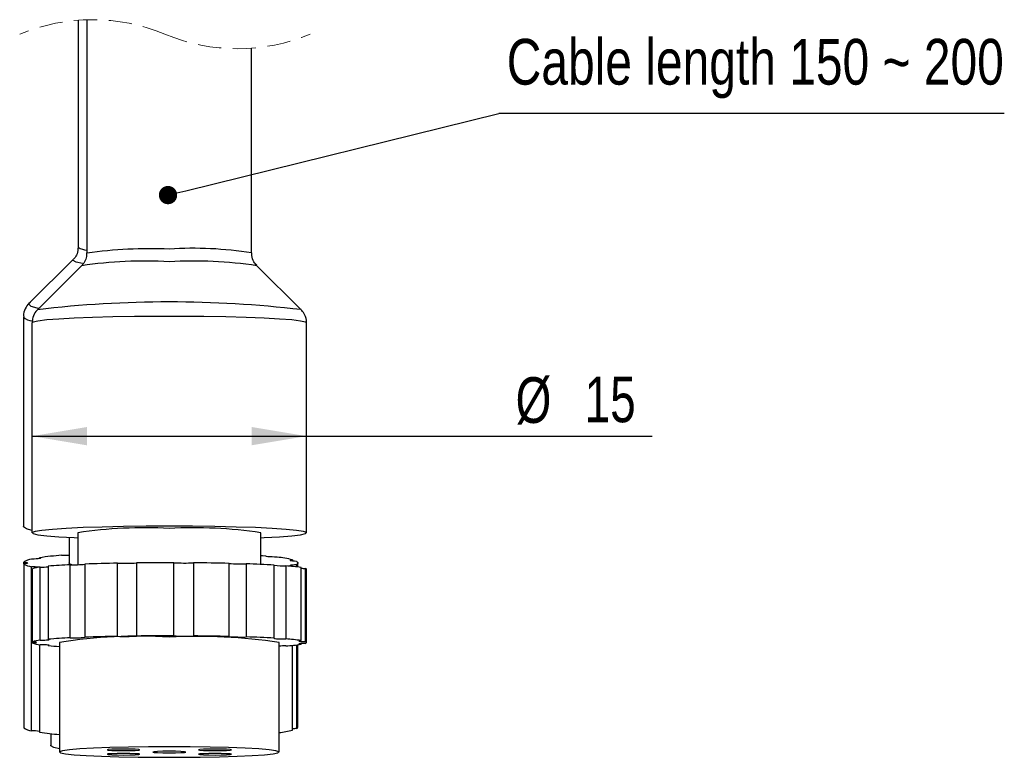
# Model space of a CAD drawing. Header units: millimetres. Extents: x 0 to 420, y -14 to 283.
# Tile 23 of 40: x 274 to 328, y 152 to 193. Entities that reach past the tile are written whole.
import ezdxf

# ---------------------------------------------------------------- set-up
doc = ezdxf.new("R2010")
doc.units = ezdxf.units.MM
doc.linetypes.add('HIDDEN', pattern=[1.905, 1.27, -0.635])
doc.layers.add('细实线层', color=179, linetype='Continuous')
doc.styles.add('SLDTEXTSTYLE0', font='TXT', dxfattribs={"width": 0.75, "bigfont": 'bigfont'})
doc.styles.add('SLDTEXTSTYLE10', font='TXT', dxfattribs={"width": 0.75})

# ---------------------------------------------------------------- blocks, each defined once
blk = doc.blocks.new('_Dot')
at = {"color": 0, "linetype": 'ByBlock', "lineweight": -2}
blk.add_line((-0.5, 0), (-1, 0), dxfattribs=at)
at = {"color": 0, "linetype": 'ByBlock', "const_width": 0.5}
blk.add_lwpolyline([(-0.25, 0, 1), (0.25, 0, 1)], format="xyb", close=True, dxfattribs=at)

msp = doc.modelspace()

# ---------------------------------------------------------------- linework, layer by layer
at = {"color": 7, "linetype": 'Continuous'}
for p, q in [((277.969, 192.591), (277.969, 179.841)), ((277.498, 192.567), (277.498, 180.153)), ((286.969, 179.841), (286.969, 191.037)), ((277.221, 179.48), (274.815, 177.09)), ((277.681, 179.146), (275.27, 176.74)), ((277.212, 179.428), (277.221, 179.48)), ((277.38, 179.345), (277.212, 179.428)), ((277.726, 179.273), (277.38, 179.345)), ((289.668, 176.74), (287.256, 179.146)), ((274.815, 177.09), (274.791, 177.042)), ((274.791, 177.042), (274.9, 176.941)), ((274.824, 177.098), (274.815, 177.09)), ((274.9, 176.941), (275.226, 176.843)), ((275.226, 176.843), (275.348, 176.818)), ((274.498, 176.337), (274.498, 164.889)), ((275.03, 176.063), (274.969, 176.017)), ((274.969, 176.017), (274.969, 164.545)), ((275.298, 176.123), (275.03, 176.063)), ((275.772, 176.18), (275.298, 176.123)), ((276.439, 176.232), (275.772, 176.18)), ((277.279, 176.278), (276.439, 176.232)), ((278.269, 176.316), (277.279, 176.278)), ((279.38, 176.346), (278.269, 176.316)), ((280.579, 176.367), (279.38, 176.346)), ((281.833, 176.377), (280.579, 176.367)), ((283.105, 176.377), (281.833, 176.377)), ((284.359, 176.367), (283.105, 176.377)), ((285.558, 176.346), (284.359, 176.367)), ((286.669, 176.316), (285.558, 176.346)), ((287.658, 176.278), (286.669, 176.316)), ((288.499, 176.232), (287.658, 176.278)), ((289.166, 176.18), (288.499, 176.232)), ((289.64, 176.123), (289.166, 176.18)), ((289.908, 176.063), (289.64, 176.123)), ((289.969, 176.017), (289.908, 176.063)), ((289.969, 164.545), (289.969, 176.017)), ((274.505, 164.864), (274.498, 164.889)), ((274.666, 164.761), (274.505, 164.864)), ((274.969, 164.678), (274.666, 164.761)), ((275.137, 164.621), (274.976, 164.56)), ((275.51, 164.679), (275.137, 164.621)), ((276.082, 164.734), (275.51, 164.679)), ((276.839, 164.783), (276.082, 164.734)), ((277.757, 164.826), (276.839, 164.783)), ((278.811, 164.86), (277.757, 164.826)), ((279.97, 164.885), (278.811, 164.86)), ((281.201, 164.901), (279.97, 164.885)), ((282.469, 164.906), (281.201, 164.901)), ((283.736, 164.901), (282.469, 164.906)), ((284.967, 164.885), (283.736, 164.901)), ((286.127, 164.86), (284.967, 164.885)), ((287.18, 164.826), (286.127, 164.86)), ((288.099, 164.783), (287.18, 164.826)), ((288.855, 164.734), (288.099, 164.783)), ((289.428, 164.679), (288.855, 164.734)), ((289.8, 164.621), (289.428, 164.679)), ((289.962, 164.56), (289.8, 164.621)), ((274.976, 164.56), (275.03, 164.499)), ((275.03, 164.499), (275.298, 164.439)), ((275.298, 164.439), (275.772, 164.382)), ((275.772, 164.382), (276.439, 164.33)), ((276.439, 164.33), (277.279, 164.284)), ((276.998, 164.298), (276.998, 162.896)), ((277.279, 164.284), (277.469, 164.275)), ((277.469, 164.545), (277.469, 162.801)), ((287.469, 162.816), (287.469, 164.545)), ((287.469, 164.275), (287.658, 164.284)), ((287.658, 164.284), (288.499, 164.33)), ((288.499, 164.33), (289.166, 164.382)), ((289.166, 164.382), (289.64, 164.439)), ((289.64, 164.439), (289.908, 164.499)), ((289.908, 164.499), (289.962, 164.56)), ((275.08, 163.107), (274.944, 163.102)), ((275.2, 163.115), (275.08, 163.107)), ((275.3, 163.124), (275.2, 163.115)), ((275.375, 163.134), (275.3, 163.124)), ((275.422, 163.146), (275.375, 163.134)), ((275.384, 163.136), (275.384, 163.182)), ((275.384, 163.182), (275.427, 163.17)), ((275.44, 163.158), (275.422, 163.146)), ((275.427, 163.17), (275.44, 163.158)), ((287.469, 163.311), (287.563, 163.302)), ((287.563, 163.302), (287.732, 163.287)), ((287.72, 163.275), (287.732, 163.287)), ((287.739, 163.263), (287.72, 163.275)), ((287.732, 163.287), (287.732, 163.265)), ((287.787, 163.251), (287.739, 163.263)), ((287.863, 163.24), (287.787, 163.251)), ((287.964, 163.231), (287.863, 163.24)), ((288.085, 163.224), (287.964, 163.231)), ((288.221, 163.219), (288.085, 163.224)), ((288.368, 163.216), (288.221, 163.219)), ((289.073, 163.03), (289.087, 163.042)), ((289.09, 163.018), (289.073, 163.03)), ((289.087, 163.042), (289.131, 163.054)), ((289.136, 163.006), (289.09, 163.018)), ((289.131, 163.054), (289.203, 163.064)), ((289.209, 162.995), (289.136, 163.006)), ((289.203, 163.064), (289.203, 162.996)), ((289.308, 162.986), (289.209, 162.995)), ((274.518, 162.852), (274.518, 162.94)), ((274.518, 162.94), (274.615, 162.93)), ((274.615, 162.861), (274.518, 162.852)), ((274.518, 162.852), (274.518, 153.882)), ((274.615, 162.93), (274.688, 162.92)), ((274.688, 162.872), (274.615, 162.861)), ((274.688, 162.92), (274.733, 162.908)), ((274.733, 162.884), (274.688, 162.872)), ((274.733, 162.908), (274.748, 162.896)), ((274.748, 162.896), (274.733, 162.884)), ((274.944, 153.719), (274.944, 162.69)), ((274.988, 162.573), (274.988, 158.578)), ((275.415, 158.674), (275.415, 162.67)), ((275.855, 162.717), (275.855, 158.722)), ((277.025, 162.854), (276.998, 162.896)), ((277.149, 162.797), (277.025, 162.854)), ((277.061, 158.802), (277.061, 162.797)), ((277.865, 162.832), (277.865, 158.837)), ((279.643, 158.886), (279.643, 162.882)), ((280.672, 162.898), (280.672, 158.902)), ((282.713, 158.913), (282.713, 162.908)), ((283.789, 162.903), (283.789, 158.907)), ((285.741, 158.877), (285.741, 162.872)), ((286.677, 162.846), (286.677, 158.851)), ((288.203, 158.784), (288.203, 162.78)), ((288.839, 162.738), (288.839, 158.742)), ((289.073, 162.762), (289.09, 162.774)), ((289.087, 162.75), (289.073, 162.762)), ((289.131, 162.738), (289.087, 162.75)), ((289.09, 162.774), (289.136, 162.786)), ((289.203, 162.727), (289.131, 162.738)), ((289.136, 162.786), (289.209, 162.796)), ((289.203, 162.727), (289.144, 162.712)), ((289.203, 162.706), (289.203, 162.727)), ((289.209, 162.796), (289.308, 162.805)), ((289.428, 162.979), (289.308, 162.986)), ((289.308, 162.805), (289.428, 162.813)), ((289.428, 162.979), (289.458, 162.958)), ((289.458, 162.833), (289.428, 162.813)), ((289.428, 162.813), (289.428, 162.682)), ((289.458, 162.958), (289.48, 162.937)), ((289.48, 162.854), (289.458, 162.833)), ((289.48, 162.937), (289.494, 162.917)), ((289.494, 162.875), (289.48, 162.854)), ((289.494, 162.917), (289.498, 162.896)), ((289.498, 162.896), (289.494, 162.875)), ((289.498, 162.673), (289.498, 162.896)), ((289.673, 158.652), (289.673, 162.647)), ((289.898, 162.596), (289.898, 158.601)), ((289.929, 162.584), (289.898, 162.596)), ((289.951, 162.572), (289.929, 162.584)), ((289.964, 162.559), (289.951, 162.572)), ((289.969, 162.547), (289.964, 162.559)), ((289.969, 158.552), (289.969, 162.547)), ((275.671, 158.682), (275.771, 158.687)), ((275.771, 158.687), (275.846, 158.694)), ((275.846, 158.694), (275.893, 158.701)), ((275.898, 158.715), (275.855, 158.722)), ((275.893, 158.701), (275.91, 158.708)), ((275.91, 158.708), (275.898, 158.715)), ((288.203, 158.784), (288.191, 158.777)), ((288.191, 158.777), (288.21, 158.77)), ((288.21, 158.77), (288.258, 158.763)), ((288.258, 158.763), (288.334, 158.757)), ((288.334, 158.757), (288.435, 158.751)), ((288.435, 158.751), (288.556, 158.747)), ((288.556, 158.747), (288.692, 158.744)), ((288.692, 158.744), (288.839, 158.742)), ((274.988, 158.526), (274.988, 158.578)), ((275.086, 158.572), (274.988, 158.578)), ((274.988, 158.526), (275.086, 158.531)), ((275.159, 158.566), (275.086, 158.572)), ((275.086, 158.531), (275.159, 158.537)), ((275.204, 158.559), (275.159, 158.566)), ((275.159, 158.537), (275.204, 158.544)), ((275.219, 158.552), (275.204, 158.559)), ((275.204, 158.544), (275.219, 158.552)), ((275.384, 158.433), (275.384, 153.639)), ((275.415, 158.674), (275.551, 158.677)), ((275.551, 158.426), (275.415, 158.429)), ((275.551, 158.677), (275.671, 158.682)), ((275.671, 158.421), (275.551, 158.426)), ((275.771, 158.416), (275.671, 158.421)), ((275.846, 158.41), (275.771, 158.416)), ((275.893, 158.403), (275.846, 158.41)), ((275.855, 158.381), (275.855, 158.409)), ((275.855, 158.381), (275.898, 158.388)), ((275.91, 158.396), (275.893, 158.403)), ((275.898, 158.388), (275.91, 158.396)), ((276.469, 158.552), (276.469, 152.559)), ((288.469, 152.559), (288.469, 158.552)), ((289.203, 153.757), (289.203, 158.393)), ((289.428, 158.417), (289.428, 153.842)), ((289.498, 153.925), (289.498, 158.426)), ((289.558, 158.639), (289.544, 158.631)), ((289.544, 158.631), (289.56, 158.624)), ((289.56, 158.479), (289.544, 158.472)), ((289.544, 158.472), (289.558, 158.465)), ((289.602, 158.646), (289.558, 158.639)), ((289.558, 158.465), (289.602, 158.458)), ((289.56, 158.624), (289.606, 158.617)), ((289.606, 158.486), (289.56, 158.479)), ((289.673, 158.652), (289.602, 158.646)), ((289.602, 158.458), (289.673, 158.451)), ((289.606, 158.617), (289.68, 158.611)), ((289.68, 158.492), (289.606, 158.486)), ((289.673, 158.492), (289.673, 158.451)), ((289.68, 158.611), (289.779, 158.605)), ((289.779, 158.498), (289.68, 158.492)), ((289.779, 158.605), (289.898, 158.601)), ((289.898, 158.502), (289.779, 158.498)), ((289.929, 158.589), (289.898, 158.601)), ((289.898, 158.502), (289.929, 158.515)), ((289.951, 158.576), (289.929, 158.589)), ((289.929, 158.515), (289.951, 158.527)), ((289.964, 158.564), (289.951, 158.576)), ((289.951, 158.527), (289.964, 158.539)), ((289.969, 158.552), (289.964, 158.564)), ((289.964, 158.539), (289.969, 158.552)), ((275.998, 153.561), (275.998, 152.929)), ((276.005, 152.905), (275.998, 152.929)), ((276.167, 152.814), (276.005, 152.905)), ((276.469, 152.74), (276.167, 152.814)), ((279.225, 152.802), (278.328, 152.768)), ((280.239, 152.827), (279.225, 152.802)), ((281.333, 152.842), (280.239, 152.827)), ((282.469, 152.848), (281.333, 152.842)), ((283.604, 152.842), (282.469, 152.848)), ((284.699, 152.827), (283.604, 152.842)), ((285.713, 152.802), (284.699, 152.827)), ((286.609, 152.768), (285.713, 152.802)), ((276.638, 152.627), (276.476, 152.572)), ((276.476, 152.572), (276.53, 152.517)), ((276.53, 152.517), (276.799, 152.464)), ((277.011, 152.679), (276.638, 152.627)), ((276.799, 152.464), (277.273, 152.414)), ((277.581, 152.726), (277.011, 152.679)), ((277.273, 152.414), (277.934, 152.369)), ((278.328, 152.768), (277.581, 152.726)), ((277.934, 152.369), (278.76, 152.331)), ((278.76, 152.331), (279.719, 152.302)), ((279.137, 152.696), (279.069, 152.679)), ((279.069, 152.679), (279.137, 152.662)), ((279.137, 152.455), (279.069, 152.438)), ((279.069, 152.438), (279.137, 152.422)), ((279.332, 152.71), (279.137, 152.696)), ((279.137, 152.662), (279.332, 152.648)), ((279.332, 152.469), (279.137, 152.455)), ((279.137, 152.422), (279.332, 152.408)), ((279.624, 152.719), (279.332, 152.71)), ((279.332, 152.648), (279.624, 152.639)), ((279.624, 152.478), (279.332, 152.469)), ((279.332, 152.408), (279.624, 152.398)), ((279.969, 152.722), (279.624, 152.719)), ((279.624, 152.639), (279.969, 152.636)), ((279.969, 152.482), (279.624, 152.478)), ((279.624, 152.398), (279.969, 152.395)), ((279.719, 152.302), (280.778, 152.281)), ((280.313, 152.719), (279.969, 152.722)), ((279.969, 152.636), (280.313, 152.639)), ((280.313, 152.478), (279.969, 152.482)), ((279.969, 152.395), (280.313, 152.398)), ((280.605, 152.71), (280.313, 152.719)), ((280.313, 152.639), (280.605, 152.648)), ((280.605, 152.469), (280.313, 152.478)), ((280.313, 152.398), (280.605, 152.408)), ((280.8, 152.696), (280.605, 152.71)), ((280.605, 152.648), (280.8, 152.662)), ((280.8, 152.455), (280.605, 152.469)), ((280.605, 152.408), (280.8, 152.422)), ((280.778, 152.281), (281.898, 152.271)), ((280.869, 152.679), (280.8, 152.696)), ((280.8, 152.662), (280.869, 152.679)), ((280.869, 152.438), (280.8, 152.455)), ((280.8, 152.422), (280.869, 152.438)), ((281.637, 152.575), (281.569, 152.559)), ((281.569, 152.559), (281.637, 152.542)), ((281.832, 152.589), (281.637, 152.575)), ((281.637, 152.542), (281.832, 152.528)), ((282.124, 152.599), (281.832, 152.589)), ((281.832, 152.528), (282.124, 152.519)), ((281.898, 152.271), (283.039, 152.271)), ((282.469, 152.602), (282.124, 152.599)), ((282.124, 152.519), (282.469, 152.515)), ((282.813, 152.599), (282.469, 152.602)), ((282.469, 152.515), (282.813, 152.519)), ((283.105, 152.589), (282.813, 152.599)), ((282.813, 152.519), (283.105, 152.528)), ((283.039, 152.271), (284.159, 152.281)), ((283.3, 152.575), (283.105, 152.589)), ((283.105, 152.528), (283.3, 152.542)), ((283.369, 152.559), (283.3, 152.575)), ((283.3, 152.542), (283.369, 152.559)), ((284.137, 152.696), (284.069, 152.679)), ((284.069, 152.679), (284.137, 152.662)), ((284.137, 152.455), (284.069, 152.438)), ((284.069, 152.438), (284.137, 152.422)), ((284.332, 152.71), (284.137, 152.696)), ((284.137, 152.662), (284.332, 152.648)), ((284.332, 152.469), (284.137, 152.455)), ((284.137, 152.422), (284.332, 152.408)), ((284.159, 152.281), (285.218, 152.302)), ((284.624, 152.719), (284.332, 152.71)), ((284.332, 152.648), (284.624, 152.639)), ((284.624, 152.478), (284.332, 152.469)), ((284.332, 152.408), (284.624, 152.398)), ((284.969, 152.722), (284.624, 152.719)), ((284.624, 152.639), (284.969, 152.636)), ((284.969, 152.482), (284.624, 152.478)), ((284.624, 152.398), (284.969, 152.395)), ((285.313, 152.719), (284.969, 152.722)), ((284.969, 152.636), (285.313, 152.639)), ((285.313, 152.478), (284.969, 152.482)), ((284.969, 152.395), (285.313, 152.398)), ((285.218, 152.302), (286.178, 152.331)), ((285.605, 152.71), (285.313, 152.719)), ((285.313, 152.639), (285.605, 152.648)), ((285.605, 152.469), (285.313, 152.478)), ((285.313, 152.398), (285.605, 152.408)), ((285.8, 152.696), (285.605, 152.71)), ((285.605, 152.648), (285.8, 152.662)), ((285.8, 152.455), (285.605, 152.469)), ((285.605, 152.408), (285.8, 152.422)), ((285.869, 152.679), (285.8, 152.696)), ((285.8, 152.662), (285.869, 152.679)), ((285.869, 152.438), (285.8, 152.455)), ((285.8, 152.422), (285.869, 152.438)), ((286.178, 152.331), (287.003, 152.369)), ((287.356, 152.726), (286.609, 152.768)), ((287.003, 152.369), (287.665, 152.414)), ((287.927, 152.679), (287.356, 152.726)), ((287.665, 152.414), (288.139, 152.464)), ((288.3, 152.627), (287.927, 152.679)), ((288.139, 152.464), (288.408, 152.517)), ((288.462, 152.572), (288.3, 152.627)), ((288.408, 152.517), (288.462, 152.572))]:
    msp.add_line(p, q, dxfattribs=at)
at = {"color": 7, "linetype": 'HIDDEN', "lineweight": 18}
for centre, start, end in [((278.266, 182.28), 67.3801, 112.6199), ((286.201, 201.324), 247.3801, 292.6199)]:
    msp.add_arc(centre, 10.316, start, end, dxfattribs=at)
at = {"color": 7, "linetype": 'Continuous'}
for centre, radius, start, end in [((278.056, 181.01), 1.022, 236.9079, 265.0999), ((281.513, 153.057), 27.017, 87.9723, 97.5376), ((283.758, 160.02), 20.079, 80.7987, 93.6814), ((281.186, 155.039), 24.36, 86.9823, 98.2724), ((283.751, 155.039), 24.36, 81.7276, 93.0177), ((282.471, 115.607), 61.558, 83.29012, 96.71534), ((275.015, 176.854), 0.73, 224.9622, 266.9204), ((281.135, 140.455), 24.367, 86.8615, 98.6527), ((283.803, 140.455), 24.367, 81.3473, 93.1385), ((275.064, 162.144), 0.965, 97.1502, 124.5114), ((278.081, 144.438), 18.937, 94.515, 98.1881), ((276.649, 171.785), 8.469, 269.6034, 272.3601), ((287.643, 156.854), 6.403, 75.9059, 83.5034), ((275.064, 163.648), 0.965, 235.4908, 262.8476), ((274.892, 159.022), 3.668, 82.7826, 89.1803), ((275.506, 161.28), 1.393, 93.7309, 111.8008), ((275.417, 167.386), 4.717, 269.9722, 275.325), ((278.537, 131.388), 31.444, 92.6906, 94.8937), ((277.264, 167.403), 4.61, 267.476, 277.4898), ((281.549, 62.32), 100.58, 91.08597, 92.09888), ((279.988, 173.693), 10.817, 268.1702, 273.6229), ((282.463, 10.585), 152.323, 89.90619, 90.67397), ((283.314, 175.434), 12.541, 267.2514, 272.1685), ((282.68, 29.693), 133.214, 88.68358, 89.52322), ((286.428, 170.726), 7.885, 265, 271.8149), ((284.688, 99.334), 63.544, 86.82899, 88.20556), ((288.747, 167.646), 4.909, 263.6339, 271.0691), ((288.138, 152.36), 10.401, 81.5134, 86.1398), ((290.028, 167.845), 5.25, 266.1237, 268.5811), ((278.537, 127.393), 31.444, 92.6906, 94.8937), ((280.766, 131.763), 27.131, 86.4013, 99.1128), ((277.264, 163.409), 4.612, 267.4772, 277.4876), ((281.546, 58.443), 100.461, 91.08561, 92.09972), ((279.988, 169.697), 10.817, 268.1702, 273.6229), ((282.463, 6.59), 152.323, 89.90619, 90.67397), ((284.038, 128.985), 29.897, 81.4772, 93.0086), ((283.314, 171.439), 12.541, 267.2514, 272.1685), ((282.68, 25.698), 133.214, 88.68358, 89.52322), ((286.428, 166.731), 7.885, 265, 271.8149), ((284.688, 95.338), 63.544, 86.82899, 88.20556), ((288.138, 148.365), 10.401, 81.5134, 86.1398), ((275.506, 157.284), 1.393, 93.7309, 111.8008), ((275.506, 159.82), 1.394, 248.2028, 266.2655), ((278.039, 183.187), 24.902, 264.9689, 266.3851), ((288.895, 146.775), 11.586, 90.2802, 92.1093), ((288.138, 168.743), 10.406, 273.8612, 278.4856), ((275.064, 154.677), 0.965, 235.4888, 262.8479), ((289.386, 153.949), 0.114, 291.1493, 348.1285), ((274.945, 150.881), 2.838, 81.0988, 90.0188), ((278.009, 171.823), 18.372, 261.7862, 265.1907), ((287.715, 159.644), 6.072, 277.1339, 284.1836), ((289.557, 150.72), 3.125, 92.3733, 96.5102)]:
    msp.add_arc(centre, radius, start, end, dxfattribs=at)
for points, knots in [([(277.491, 180.167), (277.481, 180.043), (277.462, 179.819), (277.34, 179.598), (277.252, 179.518), (277.238, 179.505)], [0, 0, 0, 0, 0.509991, 0.920447, 1, 1, 1, 1]), ([(277.955, 179.846), (277.953, 179.756), (277.95, 179.56), (277.844, 179.328), (277.737, 179.216), (277.704, 179.18)], [0, 0, 0, 0, 0.366074, 0.800434, 1, 1, 1, 1]), ([(287.246, 179.167), (287.192, 179.229), (287.06, 179.38), (286.967, 179.626), (286.981, 179.793), (286.985, 179.841)], [0, 0, 0, 0, 0.328555, 0.807799, 1, 1, 1, 1]), ([(274.884, 177.15), (274.879, 177.147), (274.779, 177.081), (274.63, 176.867), (274.494, 176.582), (274.513, 176.393), (274.519, 176.339)], [0, 0, 0, 0, 0.018284, 0.388653, 0.826912, 1, 1, 1, 1]), ([(275.323, 176.777), (275.274, 176.733), (275.136, 176.61), (274.996, 176.343), (274.985, 176.12), (274.98, 176.017)], [0, 0, 0, 0, 0.226997, 0.642079, 1, 1, 1, 1]), ([(289.958, 176.008), (289.961, 176.032), (289.985, 176.182), (289.893, 176.431), (289.752, 176.668), (289.639, 176.761), (289.603, 176.79)], [0, 0, 0, 0, 0.082065, 0.509927, 0.844419, 1, 1, 1, 1])]:
    msp.add_open_spline(points, degree=3, knots=knots, dxfattribs=at)
at = {"layer": '细实线层', "color": 7}
for p, q in [((328.09, 187.465), (300.48, 187.465)), ((274.969, 169.828), (289.969, 169.828)), ((289.969, 169.828), (308.858, 169.828))]:
    msp.add_line(p, q, dxfattribs=at)
msp.add_lwpolyline([(283.372, 183.246), (300.48, 187.465)], dxfattribs=at)
for points in [[(274.969, 169.828), (277.969, 169.328), (277.969, 170.328)], [(289.969, 169.828), (286.969, 170.328), (286.969, 169.328)]]:
    msp.add_solid(points, dxfattribs=at)

# ---------------------------------------------------------------- block references
at = {"layer": '细实线层', "color": 7, "rotation": 193.8541564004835}
msp.add_blockref('_Dot', (282.401, 183.006), dxfattribs=at)

# ---------------------------------------------------------------- texts
at = {"layer": '细实线层', "color": 7, "char_height": 2.5, "attachment_point": 1}
for s, insert, style in [('{\\fArial|b0|i0|c0|p34;Cable length 150 ~ 200}', (300.906, 191.545), 'SLDTEXTSTYLE0'), ('%%c', (301.393, 173.051), 'SLDTEXTSTYLE10'), ('15', (305.163, 173.089), 'SLDTEXTSTYLE10')]:
    msp.add_mtext(s, dxfattribs=dict(at, insert=insert, style=style))

doc.saveas('drawing.dxf')
